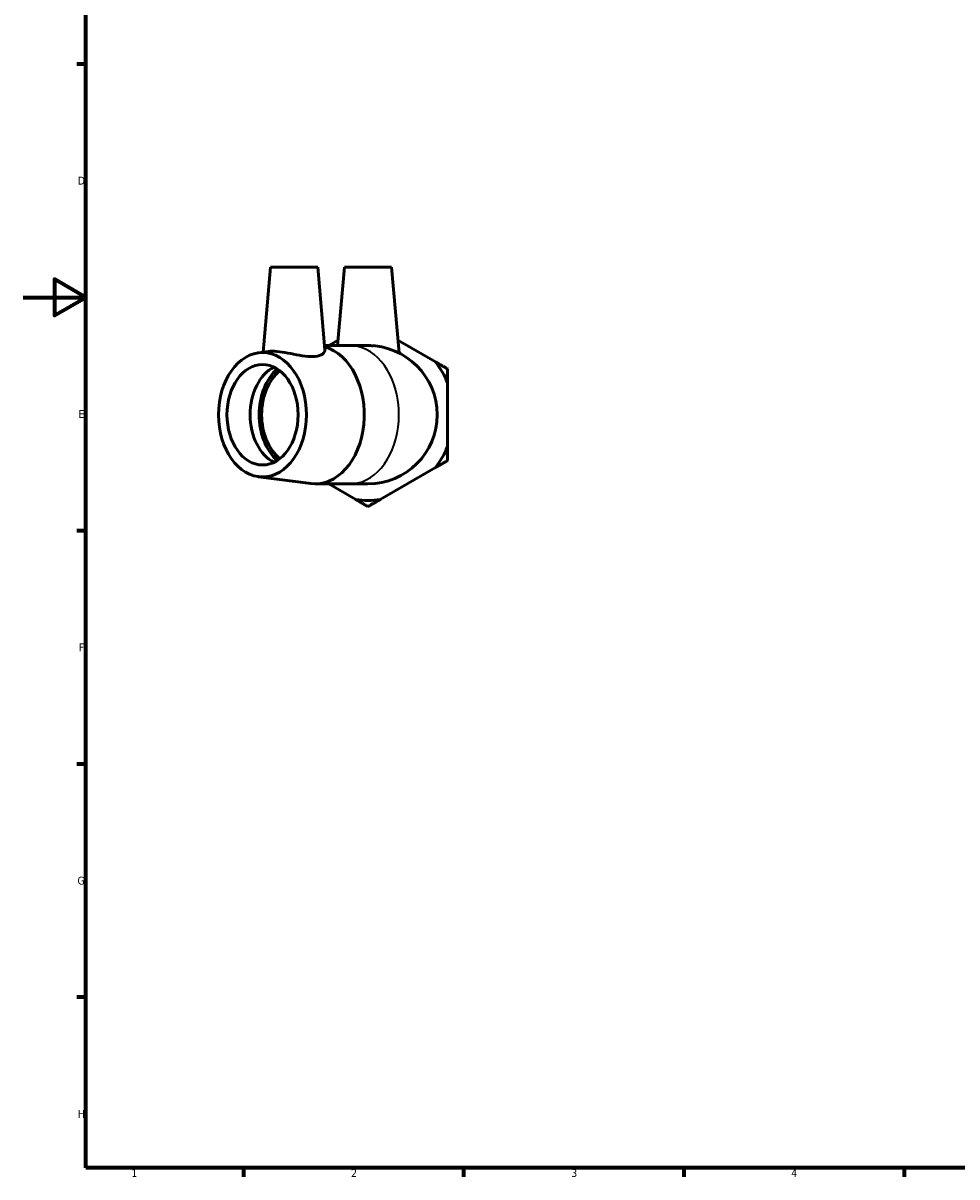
# Model space of a CAD drawing. Header units: millimetres. Extents: x 0 to 901, y 0 to 769.
# Tile 1 of 5: x 0 to 297, y 17 to 384. Entities that reach past the tile are written whole.
import ezdxf

# ---------------------------------------------------------------- set-up
doc = ezdxf.new("R2010")
doc.units = ezdxf.units.MM
for name, color, linetype, lineweight in [('Border (ISO)', 7, 'Continuous', 70), ('Visible (ISO)', 7, 'Continuous', 50), ('Visible Narrow (ISO)', 7, 'Continuous', 35)]:
    doc.layers.add(name, color=color, linetype=linetype, lineweight=lineweight)
doc.styles.add('Note Text (ISO)', font='tahoma.ttf')

# ---------------------------------------------------------------- blocks, each defined once
blk = doc.blocks.new('Borders Default Border')
at = {"layer": 'Border (ISO)'}
for p, q in [((20, 371.25), (17.1, 371.25)), ((20, 222.75), (17.1, 222.75)), ((20, 148.5), (17.1, 148.5)), ((20, 74.25), (17.1, 74.25)), ((70.08, 20), (70.08, 17.1)), ((140.17, 20), (140.17, 17.1)), ((210.25, 20), (210.25, 17.1)), ((280.33, 20), (280.33, 17.1))]:
    blk.add_line(p, q, dxfattribs=at)
at = {"layer": 'Border (ISO)', "flags": 128}
for points in [[(20, 20), (20, 574), (821, 574), (821, 20), (20, 20)], [(0, 297), (20, 297), (10, 302.77), (10, 291.23), (20, 297)]]:
    blk.add_lwpolyline(points, dxfattribs=at)
at = {"layer": 'Border (ISO)', "color": 232, "true_color": 0xca0064, "char_height": 2.5, "attachment_point": 7, "style": 'Note Text (ISO)'}
for s, insert in [('D', (17.43, 332.88)), ('E', (17.64, 258.63)), ('F', (17.7, 184.38)), ('G', (17.31, 110.08)), ('H', (17.44, 35.88)), ('1', (34.48, 17.1)), ('2', (104.37, 17.1)), ('3', (174.43, 17.05)), ('4', (244.42, 17.1))]:
    blk.add_mtext(s, dxfattribs=dict(at, insert=insert))

msp = doc.modelspace()

# ---------------------------------------------------------------- linework, layer by layer
at = {"layer": 'Visible (ISO)'}
for p, q in [((78.731, 306.652), (76.361, 279.56)), ((78.731, 306.652), (93.731, 306.652)), ((93.731, 306.652), (96.039, 280.275)), ((102.242, 306.652), (100.055, 281.652)), ((102.242, 306.652), (117.242, 306.652)), ((117.242, 306.652), (119.635, 279.302)), ((100.204, 283.359), (97.247, 281.652)), ((131.197, 276.479), (119.28, 283.359)), ((74.894, 279.367), (78.068, 279.784)), ((95.918, 281.652), (104.044, 281.652)), ((109.742, 281.652), (104.044, 281.652)), ((135.042, 249.485), (135.042, 269.819)), ((113.587, 232.658), (131.197, 242.825)), ((74.894, 239.937), (91.544, 237.746)), ((92.985, 237.652), (104.044, 237.652)), ((97.247, 237.652), (105.897, 232.658)), ((104.044, 237.652), (109.742, 237.652))]:
    msp.add_line(p, q, dxfattribs=at)
for radius, start, end in [(22, 270, 90), (27.266, 21.89261, 38.10739), (27.266, 321.89261, 338.10739), (27.266, 261.89261, 278.10739)]:
    msp.add_arc((109.742, 259.652), radius, start, end, dxfattribs=at)
for major_axis in [(0, -19.8), (0, -16)]:
    msp.add_ellipse((76.191, 259.652), major_axis=major_axis, ratio=0.7071068, dxfattribs=at)
for centre, major_axis, start_param, end_param in [((92.985, 259.652), (0, 22), 3.0488281, 6.0911854), ((83.545, 259.652), (0, -16), 3.4726044, 5.9521736), ((87.222, 259.652), (0, 17.105), 0.5522008, 2.5893918), ((87.222, 259.652), (0, 16), 0.5092242, 2.6323685)]:
    msp.add_ellipse(centre, major_axis=major_axis, ratio=0.7071068, start_param=start_param, end_param=end_param, dxfattribs=at)
for points, knots in [([(92.925, 278.209), (92.034, 278.11), (90.922, 278.144), (88.528, 278.432), (87.245, 278.677), (84.856, 279.142), (83.58, 279.396), (81.219, 279.755), (80.135, 279.855), (78.837, 279.855), (78.432, 279.83), (78.07, 279.783)], [6.073937, 6.073937, 6.073937, 6.073937, 6.4374818, 6.4374818, 6.8010267, 6.8010267, 7.1679447, 7.1679447, 7.5348626, 7.5348626, 7.7185231, 7.7185231, 7.7185231, 7.7185231]), ([(96.038, 280.275), (96.041, 280.248), (96.042, 280.222), (96.045, 279.796), (95.79, 279.34), (94.722, 278.595), (93.905, 278.317), (92.925, 278.209)], [5.24735374, 5.24735374, 5.24735374, 5.24735374, 5.2734388, 5.2734388, 5.67368789, 5.67368789, 6.07393699, 6.07393699, 6.07393699, 6.07393699]), ([(109.067, 281.652), (109.293, 281.66), (109.519, 281.664), (110.283, 281.664), (110.837, 281.64), (111.389, 281.59)], [1.50903325, 1.50903325, 1.50903325, 1.50903325, 1.57604286, 1.57604286, 1.73844124, 1.73844124, 1.73844124, 1.73844124])]:
    msp.add_open_spline(points, degree=3, knots=knots, dxfattribs=at)
for points in [[(135.042, 274.259), (133.053, 275.407), (131.197, 276.479)], [(135.042, 269.819), (135.042, 271.962), (135.042, 274.259)], [(135.042, 245.045), (135.042, 247.341), (135.042, 249.485)], [(131.197, 242.825), (133.053, 243.896), (135.042, 245.045)], [(105.897, 232.658), (107.753, 231.586), (109.742, 230.438)], [(109.742, 230.438), (111.731, 231.586), (113.587, 232.658)]]:
    msp.add_rational_spline(points, [1, 1.00310458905, 1], degree=2, dxfattribs=at)
at = {"layer": 'Visible Narrow (ISO)'}
msp.add_ellipse((104.044, 259.652), major_axis=(0, 22), ratio=0.7071068, start_param=3.2986723, end_param=6.1261057, dxfattribs=at)

# ---------------------------------------------------------------- block references
msp.add_blockref('Borders Default Border', (0, 0))

doc.saveas('drawing.dxf')
